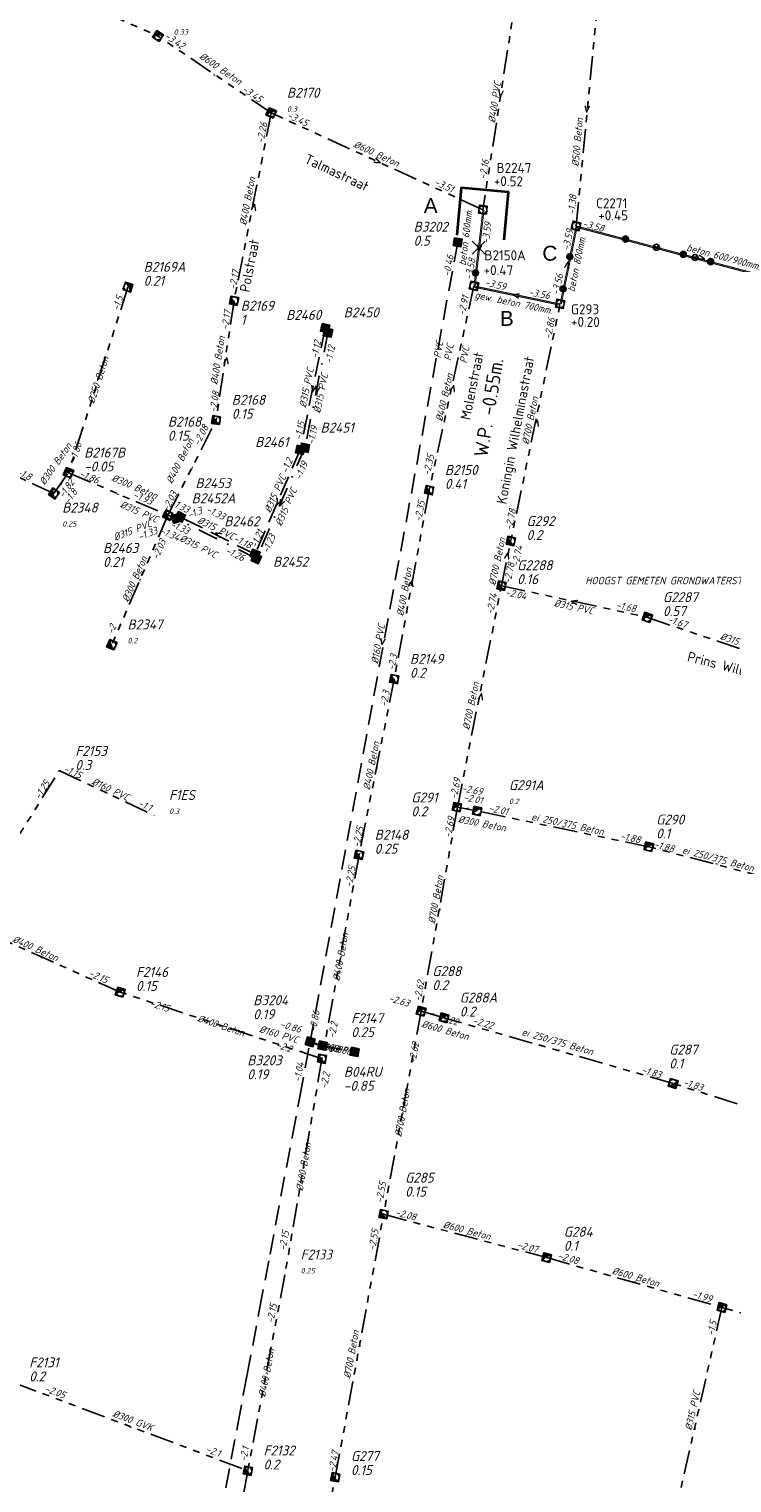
# Model space of a CAD drawing. Header units: metres. Extents: x 153906 to 154973, y 473035 to 474039.
# Tile 5 of 18: x 154179 to 154355, y 473255 to 473621. Entities that reach past the tile are written whole.
import ezdxf
from ezdxf.enums import TextEntityAlignment as Align

# ---------------------------------------------------------------- set-up
doc = ezdxf.new("R2010")
doc.units = ezdxf.units.M
for name, pattern in [('DASHDOT', [25.4, 12.7, -6.35, 0, -6.35]), ('HIDDEN', [4, 2, -2]), ('RI-GWA', [18.45, 6, -1.8, 1.75, -1.8, 1.75, -1.8, 1.75, -1.8]), ('RI-GWA_BETON', [22, 16, -2, 2, -2]), ('RI-GWA_BETON_EI', [34, 20, -2, 2, -2, 2, -2, 2, -2]), ('RI-HWA', [7.4, 5, -2.4]), ('RI-VWA', [11, 5, -3, 0, -3])]:
    doc.linetypes.add(name, pattern=pattern)
doc.layers.get('0').update_dxf_attribs({"linetype": 'CONTINUOUS'})
for name, color, linetype, lineweight in [('B-OI-WH-WATERPEIL-T35', 3, 'CONTINUOUS', 35), ('B-XX-OG-TOPOGRAFIE-T18', 1, 'CONTINUOUS', 18), ('N-OI-RI-GWA_BOB-T18', 14, 'CONTINUOUS', 18), ('N-OI-RI-GWA_HULPSTUK-KOLK-S', 210, 'CONTINUOUS', 25), ('N-OI-RI-GWA_PUTDEKSELHOOGTE-T25', 14, 'CONTINUOUS', 25), ('N-OI-RI-GWA_PUTNUMMER-T25', 14, 'CONTINUOUS', 25), ('N-OI-RI-GWA_RIOOLPUT-S', 14, 'CONTINUOUS', 25), ('N-OI-RI-GWA_TRANSPORTLEIDING_BETON_600-G', 14, 'RI-GWA_BETON', 30), ('N-OI-RI-GWA_TRANSPORTLEIDING_BETON_700-G', 14, 'RI-GWA_BETON', 30), ('N-OI-RI-GWA_TRANSPORTLEIDING_BETON_800-G', 14, 'RI-GWA_BETON', 30), ('N-OI-RI-GWA_TRANSPORTLEIDING_BETON_EI_600X900-G', 14, 'RI-GWA_BETON_EI', 30), ('N-OI-RI-MATERIAAL-T18', 14, 'CONTINUOUS', 18), ('N-OI-RI-T50', 130, 'CONTINUOUS', 25), ('N-OI-RI-TRANSPORTLEIDING-VERIFICATIE-G', 67, 'HIDDEN', 30), ('N-OI-RI-VRIJVERVAL_HULPSTUK-S', 210, 'CONTINUOUS', 25), ('N-OI-RI-VRIJVERVAL_HULPSTUK-S-GESLOTEN', 190, 'CONTINUOUS', 25), ('N-OI-WH-T25', 2, 'CONTINUOUS', 25), ('N-RO-KG-GRENS_WERK-G', 7, 'XX-WERKGRENS', 35), ('R-OI-RI-BOB-T18', 6, 'CONTINUOUS', 18), ('R-OI-RI-GWA_PUTDEKSELHOOGTE-T25', 10, 'CONTINUOUS', 25), ('R-OI-RI-GWA_PUTNUMMER-T25', 10, 'CONTINUOUS', 25), ('R-OI-RI-GWA_RIOOLPUT_INSPECTIEPUT-S', 10, 'CONTINUOUS', 25), ('R-OI-RI-GWA_TRANSPORTLEIDING-G', 10, 'RI-GWA', 25), ('R-OI-RI-HWA_PUTDEKSELHOOGTE-T25', 150, 'CONTINUOUS', 25), ('R-OI-RI-HWA_PUTNUMMER-T25', 150, 'CONTINUOUS', 25), ('R-OI-RI-HWA_RIOOLPUT_INSPECTIEPUT-S', 150, 'CONTINUOUS', 25), ('R-OI-RI-HWA_TRANSPORTLEIDING-G', 150, 'RI-HWA', 25), ('R-OI-RI-STROOMRICHTING-G', 251, 'CONTINUOUS', 25), ('R-OI-RI-VWA_PUTNUMMER-T25', 34, 'CONTINUOUS', 25), ('R-OI-RI-VWA_RIOOLPUT_INSPECTIEPUT-S', 34, 'CONTINUOUS', 25), ('R-OI-RI-VWA_TRANSPORTLEIDING-G', 34, 'RI-VWA', 25)]:
    doc.layers.add(name, color=color, linetype=linetype, lineweight=lineweight)
doc.layers.add('R-OI-RI-DIAMETER_RIOOL-T18', color=6, linetype='CONTINUOUS')
doc.styles.add('ARIAL', font='arial.ttf')
doc.styles.add('NLCS-ISO', font='NLCS-ISO.ttf')
doc.styles.add('NLCS-ISO-M-T18', font='NLCS-ISO.ttf', dxfattribs={"height": 1.8})
doc.styles.add('NLCS-ISO-M500-T18_CURSIEF', font='NLCS-ISO.ttf', dxfattribs={"oblique": 15, "height": 0.9})
doc.styles.add('NLCS-ISO-M500-T25', font='NLCS-ISO.ttf', dxfattribs={"height": 1.25})
doc.styles.add('NLCS-ISO-M750-T18_CURSIEF', font='NLCS-ISO.ttf', dxfattribs={"oblique": 15, "height": 1.35})
doc.styles.add('NLCS-ISO-M750-T25', font='NLCS-ISO.ttf', dxfattribs={"height": 1.875})
doc.styles.add('NLCS-ISO-M750-T25_CURSIEF', font='NLCS-ISO.ttf', dxfattribs={"oblique": 15, "height": 1.875})
doc.styles.add('NLCS-ISO-M750-T35', font='NLCS-ISO.ttf', dxfattribs={"height": 2.625})
doc.linetypes.add('XX-WERKGRENS', pattern='A,0,[137,NLCS.SHX,S=0.1,R=0,X=-1.1,Y=-1.35],-6', length=6)

# ---------------------------------------------------------------- blocks, each defined once
blk = doc.blocks.new('SRI-HULP_INLAAT_BLIND-SO')
blk.add_line((-5.4, 5.4), (5.4, -5.4))
at = {"flags": 128}
blk.add_lwpolyline([(5.4, 5.4), (0, 0), (-5.4, -5.4)], dxfattribs=at)
blk = doc.blocks.new('SRI-HULP_INLAAT_KOLK-SO')
h = blk.add_hatch(color=256)
edge = h.paths.add_edge_path()
edge.add_arc((0, 0), 1, 0, 360)
blk.add_circle((0, 0), 1)
blk = doc.blocks.new('SRI-HULP_INLAAT_125MM-SO')
h = blk.add_hatch(color=256)
h.dxf.hatch_style = 1
h.paths.add_polyline_path([(-0.71, 0.71, 0.198912), (-1, 0, 0.198912), (-0.71, -0.71), (0, 0)])
h = blk.add_hatch(color=256)
h.dxf.hatch_style = 1
h.paths.add_polyline_path([(0.71, -0.71, 0.198912), (1, 0, 0.198912), (0.71, 0.71), (0, 0)])
for p, q in [((-0.71, 0.71), (0.71, -0.71)), ((-0.71, -0.71), (0.71, 0.71))]:
    blk.add_line(p, q)
blk.add_circle((0, 0), 1)
blk = doc.blocks.new('SRI-PUT_INSPECTIE-SO')
at = {"lineweight": -3, "flags": 128}
blk.add_lwpolyline([(-2, -2), (2, -2), (2, 2), (-2, 2)], close=True, dxfattribs=at)
at = {"lineweight": -3, "ltscale": 1.5}
blk.add_circle((0, 0), 2, dxfattribs=at)
at = {"ltscale": 0.1, "style": 'NLCS-ISO'}
blk.add_text('I', height=2.5, dxfattribs=at).set_placement((0, -0.01), align=Align.MIDDLE_CENTER)
blk = doc.blocks.new('wg')
at = {"flags": 128}
blk.add_lwpolyline([(6.86, 6.19), (-5.13, 5.92), (-4.86, -6.08), (7.14, -5.81)], dxfattribs=at)
blk = doc.blocks.new('N-SRI-PUT_GWA-SO')
blk.add_hatch(color=256).paths.add_polyline_path([(1.41, 1.41, 0.664858), (-2, 0.02), (-2, -0.02, 0.196534), (-1.41, -1.41)])
at = {"lineweight": -3, "flags": 128}
blk.add_lwpolyline([(2, -2), (2, 2), (-2, 2), (-2, -2)], close=True, dxfattribs=at)
at = {"lineweight": -3}
blk.add_circle((0, 0), 2, dxfattribs=at)
blk = doc.blocks.new('N-SRI-PUT_HWA-SO')
h = blk.add_hatch(color=256)
h.dxf.hatch_style = 1
h.paths.add_polyline_path([(-2, 0, 1), (2, 0, 1)])
at = {"lineweight": -3, "flags": 128}
blk.add_lwpolyline([(-2, -2), (2, -2), (2, 2), (-2, 2)], close=True, dxfattribs=at)
at = {"lineweight": -3}
blk.add_circle((0, 0), 2, dxfattribs=at)
blk = doc.blocks.new('N-SRI-PUT_VWA-SO')
h = blk.add_hatch(color=256)
edge = h.paths.add_edge_path()
edge.add_arc((0, 0), 2, 0, 360)
at = {"flags": 128}
blk.add_lwpolyline([(-2, 2), (2, 2), (2, -2), (-2, -2)], close=True, dxfattribs=at)
at = {"lineweight": -3, "flags": 128}
blk.add_lwpolyline([(2, -2), (2, 2), (-2, 2), (-2, -2)], close=True, dxfattribs=at)
at = {"lineweight": -3}
blk.add_circle((0, 0), 2, dxfattribs=at)

msp = doc.modelspace()

# ---------------------------------------------------------------- linework, layer by layer
at = {"layer": 'N-OI-RI-GWA_TRANSPORTLEIDING_BETON_600-G', "const_width": 0.25}
msp.add_lwpolyline([(154290.45, 473556.06), (154292.7, 473575.22)], dxfattribs=at)
at = {"layer": 'N-OI-RI-GWA_TRANSPORTLEIDING_BETON_700-G', "const_width": 0.25}
msp.add_lwpolyline([(154290.45, 473556.06), (154312.11, 473551.52)], dxfattribs=at)
at = {"layer": 'N-OI-RI-GWA_TRANSPORTLEIDING_BETON_800-G', "const_width": 0.25}
msp.add_lwpolyline([(154312.11, 473551.52), (154316.14, 473571.13)], dxfattribs=at)
at = {"layer": 'N-OI-RI-GWA_TRANSPORTLEIDING_BETON_EI_600X900-G', "const_width": 0.25}
msp.add_lwpolyline([(154379.26, 473554.42), (154316.14, 473571.13)], dxfattribs=at)
at = {"layer": 'N-OI-RI-TRANSPORTLEIDING-VERIFICATIE-G', "const_width": 0.25}
for points in [[(154290.75, 473556.03), (154292.99, 473575.19)], [(154312.4, 473551.46), (154316.43, 473571.07)], [(154379.19, 473554.13), (154316.06, 473570.84)], [(154290.39, 473555.77), (154312.05, 473551.23)]]:
    msp.add_lwpolyline(points, dxfattribs=at)
at = {"layer": 'R-OI-RI-GWA_TRANSPORTLEIDING-G', "flags": 128}
for points in [[(154301.74, 473633.56), (154292.7, 473575.22)], [(154316.14, 473571.13), (154321.75, 473629.64)], [(154239.45, 473599.56), (154210.97, 473618.91)], [(154239.45, 473599.56), (154230.09, 473552.33)], [(154292.7, 473575.22), (154239.45, 473599.56)], [(154290.45, 473556.06), (154279.19, 473504.7)], [(154230.09, 473552.33), (154225.57, 473522.33)], [(154297.35, 473480.66), (154312.11, 473551.52)], [(154279.19, 473504.7), (154270.4, 473457.19)], [(154286.27, 473424.92), (154297.35, 473480.66)], [(154297.35, 473480.66), (154334.06, 473472.7)], [(154334.06, 473472.7), (154382.5, 473456.29)], [(154270.4, 473457.19), (154261.53, 473412.94)]]:
    msp.add_lwpolyline(points, dxfattribs=at)
at = {"layer": 'R-OI-RI-GWA_TRANSPORTLEIDING-G'}
for points in [[(154176.89, 473633.98, 0), (154210.97, 473618.91, 0)], [(154203.41, 473555.77, 0), (154188.46, 473509.07, 0)], [(154184.78, 473503.86, 0), (154138.47, 473525.07, 0)], [(154213.48, 473498.39, 0), (154225.57, 473522.33, 0)], [(154184.78, 473503.86, 0), (154188.46, 473509.07, 0)], [(154188.46, 473509.07, 0), (154213.48, 473498.39, 0)], [(154213.48, 473498.39, 0), (154199.36, 473465.83, 0)], [(154162.33, 473395.97, 0), (154186.14, 473434.15, 0)], [(154186.14, 473434.15, 0), (154210.04, 473422.9, 0)], [(154286.31, 473425.03, 0), (154277.15, 473373.65, 0)], [(154291.23, 473424, 0), (154286.15, 473425, 0)], [(154334.43, 473415.01, 0), (154291.23, 473424, 0)], [(154261.53, 473412.94, 0), (154252.22, 473361.68, 0)], [(154368.49, 473406.09, 0), (154334.43, 473415.01, 0)], [(154201.49, 473378.43, 0), (154162.33, 473395.97, 0)], [(154252.22, 473361.68, 0), (154201.49, 473378.43, 0)], [(154277.15, 473373.65, 0), (154267.72, 473322.57, 0)], [(154282.92, 473371.99, 0), (154277.15, 473373.65, 0)], [(154340.54, 473355.48, 0), (154282.92, 473371.99, 0)], [(154252.22, 473361.68, 0), (154242.89, 473307.37, 0)], [(154391.83, 473339.23, 0), (154340.54, 473355.48, 0)], [(154255.56, 473256.43, 0), (154267.72, 473322.57, 0)], [(154267.72, 473322.57, 0), (154308.74, 473311.67, 0)], [(154308.74, 473311.67, 0), (154352.82, 473299.14, 0)], [(154242.89, 473307.37, 0), (154233.57, 473258.08, 0)], [(154352.82, 473299.14, 0), (154339, 473238.32, 0)], [(154391.1, 473288.5, 0), (154352.82, 473299.14, 0)], [(154174.63, 473280.23, 0), (154233.57, 473258.08, 0)], [(154233.57, 473258.08, 0), (154226.32, 473217.9, 0)], [(154244.73, 473201.3, 0), (154255.56, 473256.43, 0)]]:
    msp.add_polyline3d(points, dxfattribs=at)
at = {"layer": 'R-OI-RI-HWA_TRANSPORTLEIDING-G', "flags": 128}
for points in [[(154286.35, 473567.02), (154249.24, 473365.95)], [(154253.01, 473545.42), (154246.74, 473514.82)], [(154246.74, 473514.82), (154235.37, 473488.57)], [(154235.37, 473488.57), (154216.55, 473497.98)]]:
    msp.add_lwpolyline(points, dxfattribs=at)
at = {"layer": 'R-OI-RI-HWA_TRANSPORTLEIDING-G'}
for points in [[(154216.55, 473497.98, 0), (154215.51, 473497.57, 0)], [(154194, 473067.74, 0), (154204.36, 473124.82, 0), (154216.07, 473189.45, 0), (154218.45, 473202.53, 0), (154221.08, 473217, 0), (154226.68, 473246.47, 0), (154231.03, 473269.72, 0), (154232.51, 473277.58, 0), (154233.43, 473282.29, 0), (154236.51, 473298.71, 0), (154239.15, 473312.56, 0), (154241.89, 473327.1, 0), (154244.79, 473342.33, 0), (154246.65, 473352.15, 0), (154249.24, 473365.95, 0)], [(154249.24, 473365.95, 0), (154252.35, 473365.01, 0)], [(154252.35, 473365.01, 0), (154260.43, 473363.41, 0)]]:
    msp.add_polyline3d(points, dxfattribs=at)
at = {"layer": 'R-OI-RI-VWA_TRANSPORTLEIDING-G', "flags": 128}
for points in [[(154253.73, 473544.31), (154247.92, 473515.35)], [(154247.92, 473515.35), (154235.69, 473487.52)], [(154235.69, 473487.52), (154215.51, 473497.57)]]:
    msp.add_lwpolyline(points, dxfattribs=at)
at = {"layer": 'R-OI-RI-VWA_TRANSPORTLEIDING-G'}
msp.add_polyline3d([(154213.38, 473498.49, 0), (154215.51, 473497.57, 0)], dxfattribs=at)

# ---------------------------------------------------------------- block references
at = {"layer": 'N-OI-RI-GWA_HULPSTUK-KOLK-S', "linetype": 'DASHDOT', "xscale": 0.75, "yscale": 0.75, "zscale": 0.75}
for p in [(154328.56, 473567.84), (154314.55, 473563.39), (154343.11, 473563.99), (154349.97, 473562.17), (154290.84, 473559.31), (154312.89, 473555.31)]:
    msp.add_blockref('SRI-HULP_INLAAT_KOLK-SO', p, dxfattribs=at)
at = {"layer": 'N-OI-RI-GWA_RIOOLPUT-S', "linetype": 'DASHDOT'}
for p, xscale, yscale, zscale, rotation in [((154292.7, 473575.22), 0.5, 0.5, 0.5, 353.3154907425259), ((154316.14, 473571.13), 0.4999999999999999, 0.4999999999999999, 0.4999999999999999, 344.8626797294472), ((154290.45, 473556.06), 0.5, 0.5, 0.5, 348.1717999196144), ((154312.11, 473551.52), 0.4999999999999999, 0.4999999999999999, 0.4999999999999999, 348.3869774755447)]:
    msp.add_blockref('SRI-PUT_INSPECTIE-SO', p, dxfattribs=dict(at, xscale=xscale, yscale=yscale, zscale=zscale, rotation=rotation))
at = {"layer": 'N-OI-RI-VRIJVERVAL_HULPSTUK-S', "linetype": 'DASHDOT', "xscale": 0.75, "yscale": 0.75, "zscale": 0.75}
for p in [(154336.34, 473565.78), (154346.06, 473563.21)]:
    msp.add_blockref('SRI-HULP_INLAAT_125MM-SO', p, dxfattribs=at)
at = {"layer": 'N-OI-RI-VRIJVERVAL_HULPSTUK-S-GESLOTEN', "linetype": 'DASHDOT', "xscale": 0.3, "yscale": 0.3, "zscale": 0.3}
msp.add_blockref('SRI-HULP_INLAAT_BLIND-SO', (154291.61, 473565.66), dxfattribs=at)
at = {"layer": 'N-RO-KG-GRENS_WERK-G', "linetype": 'DASHDOT', "rotation": 263.3154907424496}
msp.add_blockref('wg', (154292.7, 473575.22), dxfattribs=at)
at = {"layer": 'R-OI-RI-GWA_RIOOLPUT_INSPECTIEPUT-S'}
for p, xscale, yscale, zscale, rotation in [((154210.97, 473618.91), 0.5, 0.5, 0.5, 325.8109422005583), ((154239.45, 473599.56), 0.5, 0.5, 0.5, 335.4373045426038), ((154239.45, 473599.56), 0.5, 0.5, 0.5, 335.4373045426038), ((154203.41, 473555.77), 0.5, 0.5, 0.5, 252.2500759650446), ((154230.09, 473552.33), 0.5, 0.5, 0.5, 78.79438284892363), ((154230.09, 473552.33), 0.5, 0.5, 0.5, 78.79438284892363), ((154225.57, 473522.33), 0.5, 0.5, 0.5, 81.42571594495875), ((154225.57, 473522.33), 0.5, 0.5, 0.5, 81.42571594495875), ((154188.46, 473509.07), 0.5, 0.5, 0.5, 336.8843746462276), ((154184.78, 473503.86), 0.5, 0.5, 0.5, 54.7789510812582), ((154279.19, 473504.7), 0.5, 0.5, 0.5, 77.6342997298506), ((154279.19, 473504.7), 0.5, 0.5, 0.5, 77.6342997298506), ((154213.48, 473498.39), 0.4999999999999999, 0.4999999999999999, 0.4999999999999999, 63.20565228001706), ((154299.74, 473491.9), 0.5, 0.5, 0.5, 78.27688707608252), ((154299.74, 473491.9), 0.5, 0.5, 0.5, 78.27688707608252), ((154297.35, 473480.66), 0.5, 0.5, 0.5, 77.9846804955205), ((154297.35, 473480.66), 0.5, 0.5, 0.5, 77.9846804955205), ((154334.06, 473472.7), 0.4999999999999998, 0.4999999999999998, 0.4999999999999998, 341.285917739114), ((154334.06, 473472.7), 0.4999999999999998, 0.4999999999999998, 0.4999999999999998, 341.285917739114), ((154199.36, 473465.83), 0.5, 0.5, 0.5, 66.56612292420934), ((154270.4, 473457.19), 0.4999999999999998, 0.4999999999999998, 0.4999999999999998, 79.51802391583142), ((154270.4, 473457.19), 0.4999999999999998, 0.4999999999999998, 0.4999999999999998, 79.51802391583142), ((154286.15, 473425), 0.5, 0.5, 0.5, 348.8679637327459), ((154291.23, 473424), 0.4999999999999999, 0.4999999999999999, 0.4999999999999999, 348.2426224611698), ((154334.43, 473415.01), 0.4999999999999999, 0.4999999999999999, 0.4999999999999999, 345.319221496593), ((154261.53, 473412.94), 0.5, 0.5, 0.5, 78.66516930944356), ((154201.49, 473378.43), 0.5, 0.5, 0.5, 341.7278421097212), ((154277.15, 473373.65), 0.5, 0.5, 0.5, 343.9968846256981), ((154282.92, 473371.99), 0.4999999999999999, 0.4999999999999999, 0.4999999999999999, 344.0065446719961), ((154252.22, 473361.68), 0.4999999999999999, 0.4999999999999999, 0.4999999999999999, 79.70597370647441), ((154340.54, 473355.48), 0.5, 0.5, 0.5, 164.0065446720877), ((154267.72, 473322.57), 0.5, 0.5, 0.5, 79.53571863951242), ((154308.74, 473311.67), 0.5, 0.5, 0.5, 344.1318868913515), ((154352.82, 473299.14), 0.5, 0.5, 0.5, 344.466625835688), ((154233.57, 473258.08), 0.5, 0.5, 0.5, 79.29628069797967), ((154255.56, 473256.43), 0.4999999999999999, 0.4999999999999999, 0.4999999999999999, 79.5828995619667)]:
    msp.add_blockref('N-SRI-PUT_GWA-SO', p, dxfattribs=dict(at, xscale=xscale, yscale=yscale, zscale=zscale, rotation=rotation))
at = {"layer": 'R-OI-RI-HWA_RIOOLPUT_INSPECTIEPUT-S'}
for p, xscale, yscale, zscale, rotation in [((154286.35, 473567.02), 0.5, 0.5, 0.5, 259.682651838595), ((154286.35, 473567.02), 0.5, 0.5, 0.5, 259.682651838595), ((154253.01, 473545.42), 0.4999999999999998, 0.4999999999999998, 0.4999999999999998, 258.4188358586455), ((154253.01, 473545.42), 0.4999999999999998, 0.4999999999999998, 0.4999999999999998, 258.4188358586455), ((154246.74, 473514.82), 0.5, 0.5, 0.5, 78.41883585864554), ((154246.74, 473514.82), 0.5, 0.5, 0.5, 78.41883585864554), ((154215.51, 473497.57), 0.5, 0.5, 0.5, 21.09982487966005), ((154216.55, 473497.98), 0.5, 0.5, 0.5, 333.4312946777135), ((154235.37, 473488.57), 0.5, 0.5, 0.5, 66.58606719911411), ((154235.37, 473488.57), 0.5, 0.5, 0.5, 66.58606719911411), ((154249.24, 473365.95), 0.5, 0.5, 0.5, 343.140580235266), ((154252.35, 473365.01), 0.5, 0.5, 0.5, 348.7759722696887), ((154260.43, 473363.41), 0.5, 0.5, 0.5, 168.77597226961)]:
    msp.add_blockref('N-SRI-PUT_HWA-SO', p, dxfattribs=dict(at, xscale=xscale, yscale=yscale, zscale=zscale, rotation=rotation))
at = {"layer": 'R-OI-RI-VWA_RIOOLPUT_INSPECTIEPUT-S', "xscale": 0.5, "yscale": 0.5, "zscale": 0.5}
for p, rotation in [((154253.73, 473544.31), 258.6664827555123), ((154253.73, 473544.31), 258.6664827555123), ((154247.92, 473515.35), 78.66648275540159), ((154247.92, 473515.35), 78.66648275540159), ((154235.69, 473487.52), 66.26734279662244)]:
    msp.add_blockref('N-SRI-PUT_VWA-SO', p, dxfattribs=dict(at, rotation=rotation))

# ---------------------------------------------------------------- texts
at = {"layer": 'B-OI-WH-WATERPEIL-T35', "style": 'NLCS-ISO-M750-T35'}
msp.add_text('W.P. -0.55m.', height=3.5, rotation=80.5621, dxfattribs=at).set_placement((154293.81, 473512.85))
at = {"layer": 'B-XX-OG-TOPOGRAFIE-T18', "style": 'NLCS-ISO-M-T18'}
for s, rotation, p in [('Talmastraat', 334.9, (154255.95, 473584.56)), ('Polstraat', 79.1, (154233.98, 473561.16)), ('Molenstraat', 78.5, (154289.96, 473530.91)), ('Koningin Wilhelminastraat', 79.2, (154300.88, 473519.78)), ('Prins Willem Alexanderstraat', 345.6, (154365.25, 473457.54))]:
    msp.add_text(s, height=2.5, rotation=rotation, dxfattribs=at).set_placement(p, align=Align.MIDDLE_CENTER)
at = {"layer": 'N-OI-RI-GWA_BOB-T18', "linetype": 'Continuous', "style": 'NLCS-ISO-M750-T18_CURSIEF', "oblique": 15}
for s, rotation, p in [('-3.59', 82.9105, (154294.21, 473566.61)), ('-3.58', 345.6162, (154317.63, 473570.96)), ('-3.58', 78.9522, (154289.84, 473557.47)), ('-3.56', 77.0054, (154311.7, 473553.62)), ('-3.59', 346.6119, (154293.02, 473556.18)), ('-3.56', 349.2336, (154304.06, 473553.7))]:
    msp.add_text(s, height=1.8, rotation=rotation, dxfattribs=at).set_placement(p)
msp.add_text('-3.59', height=1.8, rotation=78.387, dxfattribs=at).set_placement((154315.47, 473567.35), align=Align.BOTTOM_CENTER)
at = {"layer": 'N-OI-RI-GWA_PUTDEKSELHOOGTE-T25', "linetype": 'Continuous', "style": 'NLCS-ISO-M750-T25'}
for s, p in [('+0.52', (154295.43, 473581.2)), ('+0.47', (154292.87, 473558.83)), ('+0.20', (154314.85, 473545.82))]:
    msp.add_text(s, height=2.5, rotation=359.1406, dxfattribs=at).set_placement(p)
msp.add_text('+0.45', height=2.5, dxfattribs=at).set_placement((154321.72, 473572.56))
at = {"layer": 'N-OI-RI-GWA_PUTNUMMER-T25', "linetype": 'Continuous', "style": 'NLCS-ISO-M750-T25'}
for s, p in [('B2247', (154296.13, 473584.48)), ('C2271', (154321.17, 473575.59)), ('B2150A', (154293.08, 473562.51)), ('G293', (154314.85, 473548.94))]:
    msp.add_text(s, height=2.5, dxfattribs=at).set_placement(p)
at = {"layer": 'N-OI-RI-MATERIAAL-T18', "linetype": 'Continuous', "style": 'NLCS-ISO-M500-T18_CURSIEF', "oblique": 15}
for s, rotation, p in [('beton 600mm.', 83.1117, (154288.37, 473561.1)), ('beton 800mm.', 78.3719, (154315.72, 473554.43)), ('beton 600/900mm.', 345.1301, (154343.76, 473564.95)), ('gew. beton 700mm.', 348.1655, (154290.53, 473553.03))]:
    msp.add_text(s, height=1.8, rotation=rotation, dxfattribs=at).set_placement(p)
at = {"layer": 'N-OI-RI-T50', "style": 'ARIAL'}
for s, p in [('A', (154277.82, 473574.38)), ('C', (154307.64, 473562.41)), ('B', (154296.96, 473546.02))]:
    msp.add_text(s, height=3.75, dxfattribs=at).set_placement(p)
at = {"layer": 'N-OI-WH-T25', "style": 'NLCS-ISO-M500-T18_CURSIEF', "oblique": 15}
msp.add_text('HOOGST GEMETEN GRONDWATERSTAND ca. -0.47 N.A.P.', height=1.875, dxfattribs=at).set_placement((154349.56, 473480.46), align=Align.BOTTOM_CENTER)
at = {"layer": 'R-OI-RI-BOB-T18', "style": 'NLCS-ISO-M750-T18_CURSIEF', "oblique": 15}
for s, rotation, p in [('-3.42', 325.6225, (154212.48, 473618.52)), ('-3.45', 335.3628, (154243.28, 473598.35)), ('-0.46', 79.6411, (154284.41, 473558.34)), ('-2.17', 79.0682, (154230.52, 473555.01)), ('-1.5', 72.1927, (154201.08, 473549.65)), ('-1.12', 78.4952, (154251.11, 473537.65)), ('-1.12', 78.4952, (154254.66, 473536.39)), ('-2.08', 81.36, (154225.62, 473524.12)), ('-1.2', 66.4631, (154243.49, 473508.79)), ('-1.19', 66.4631, (154246.88, 473507.12)), ('-2.35', 77.3493, (154279.31, 473508.24)), ('-1.86', 337.0817, (154191.01, 473508.22)), ('-1.8', 55.0039, (154188.61, 473501.07)), ('-2.03', 63.0254, (154213.5, 473499.17)), ('-1.3', 21.1994, (154218.79, 473497.51)), ('-2.78', 78.4952, (154299.97, 473494.51)), ('-1.33', 336.5087, (154213.86, 473495.49)), ('-1.18', 333.6439, (154229.78, 473491.96)), ('-1.26', 333.6439, (154227.77, 473488.94)), ('-2.74', 77.9223, (154301.62, 473485.33)), ('-1.68', 347.9679, (154326.03, 473475)), ('-2', 66.4631, (154199.61, 473468.28)), ('-1.67', 341.0924, (154339.01, 473471.52)), ('-2.3', 79.6411, (154270.44, 473459.23)), ('-1.25', 57.8687, (154181.23, 473426.75)), ('-2.69', 78.4952, (154286.09, 473426.82)), ('-1.1', 334.7899, (154205.81, 473425.35)), ('-2.01', 349.1138, (154287.65, 473426.65)), ('-2.25', 78.4952, (154261.67, 473414.71)), ('-1.88', 347.9679, (154327.12, 473416.92)), ('-2.62', 79.6411, (154277.06, 473376)), ('-2.15', 341.6654, (154208.77, 473374.97)), ('-2.22', 343.9572, (154281.2, 473371.45)), ('-2.2', 79.6411, (154255.48, 473366.77)), ('-0.86', 343.3842, (154249.73, 473364.76)), ('-0.86', 348.5408, (154254.17, 473363.63)), ('-1.04', 79.6411, (154246.8, 473355.7)), ('-1.83', 343.9572, (154332.42, 473358.14)), ('-2.55', 79.6411, (154267.45, 473325.29)), ('-2.15', 80.2141, (154243.11, 473313.33)), ('-2.07', 345.1031, (154301.19, 473314.15)), ('-1.99', 343.9572, (154345.2, 473301.78)), ('-2.05', 339.3735, (154182.33, 473278.04)), ('-2.1', 79.0682, (154233.19, 473260.24)), ('-2.47', 79.6411, (154255.5, 473257.6))]:
    msp.add_text(s, height=1.8, rotation=rotation, dxfattribs=at).set_placement(p)
for s, rotation, p in [('-3.45', 325.6225, (154236.43, 473602.09)), ('-2.26', 79.0682, (154238.49, 473596.99)), ('-2.16', 81.36, (154294.24, 473587.67)), ('-3.51', 335.3628, (154284.83, 473579.47)), ('-1.38', 84.7978, (154316.27, 473578.9)), ('-2.91', 77.3493, (154289.18, 473553.33)), ('-2.17', 81.36, (154229.37, 473549.75)), ('-2.86', 78.4952, (154310.87, 473547.84)), ('-1.15', 78.4952, (154247.95, 473521.78)), ('-2.08', 63.0254, (154223.75, 473520.5)), ('-1.19', 78.4952, (154251.16, 473520.61)), ('-1.86', 72.1927, (154191.85, 473516.38)), ('-1.8', 335.3628, (154178.64, 473507.08)), ('-1.82', 55.0039, (154190.07, 473506.63)), ('-1.93', 337.0817, (154209.18, 473500.91)), ('-1.33', 333.6439, (154218.31, 473498.85)), ('-1.33', 333.6439, (154227.31, 473497.1)), ('-2.35', 79.6411, (154278.13, 473501.85)), ('-1.33', 21.1994, (154211, 473493.83)), ('-2.03', 66.4631, (154213.06, 473491.84)), ('-1.34', 336.5087, (154215.94, 473491.85)), ('-1.21', 66.4631, (154237.6, 473494.16)), ('-1.23', 66.4631, (154240.63, 473493.13)), ('-2.78', 77.9223, (154300.73, 473486.26)), ('-2.74', 78.4952, (154296.3, 473478.55)), ('-2.04', 347.9679, (154303.43, 473477.13)), ('-2.3', 78.4952, (154269.31, 473454.08)), ('-1.15', 334.7899, (154191.23, 473432.05)), ('-2.69', 349.1138, (154292.45, 473427.94)), ('-2.01', 347.9679, (154298.83, 473422.93)), ('-2.69', 79.6411, (154285.62, 473422.38)), ('-1.88', 345.1031, (154340.54, 473413.57)), ('-2.25', 79.6411, (154260.69, 473409.93)), ('-2.15', 335.9358, (154197.89, 473380.56)), ('-2.63', 343.9572, (154273.91, 473374.72)), ('-0.86', 79.6411, (154251.67, 473373.64)), ('-2.22', 343.9572, (154295, 473369.12)), ('-0.86', 343.3842, (154246.68, 473368.14)), ('-2.2', 341.6654, (154244.31, 473363.24)), ('-0.86', 348.5408, (154258.22, 473362.83)), ('-2.62', 79.6411, (154276.68, 473365.6)), ('-2.2', 80.2141, (154254.2, 473358.06)), ('-1.83', 342.2383, (154347.71, 473353.52)), ('-2.08', 345.1031, (154275.63, 473320.94)), ('-2.55', 79.6411, (154266.52, 473318.61)), ('-2.08', 343.9572, (154316.51, 473309.93)), ('-2.15', 79.0682, (154240.92, 473299.9)), ('-1.5', 77.3493, (154351.55, 473295.59)), ('-2.1', 339.3735, (154226.29, 473261.52))]:
    msp.add_text(s, height=1.8, rotation=rotation, dxfattribs=at).set_placement(p, align=Align.RIGHT)
at = {"layer": 'R-OI-RI-DIAMETER_RIOOL-T18', "style": 'NLCS-ISO-M750-T18_CURSIEF', "oblique": 15}
for s, rotation, p in [('%%C600 Beton', 325.6225, (154226.77, 473610.71)), ('%%C400 PVC', 81.36, (154295.65, 473602.25)), ('%%C500 Beton', 84.7978, (154316.44, 473592.18)), ('%%C600 Beton', 335.3628, (154265.94, 473589.32)), ('%%C400 Beton', 79.0682, (154233.43, 473577.38)), ('%%C400 Beton', 81.36, (154225.97, 473537.33)), (' PVC', 79.6411, (154281.39, 473539.5)), (' PVC', 79.6411, (154284.01, 473538.82)), (' PVC', 79.6411, (154287.98, 473538.18)), ('%%C250 Beton', 72.1927, (154195.93, 473532.42)), ('%%C315 PVC', 78.4952, (154248.3, 473530.44)), ('%%C315 PVC', 78.4952, (154251.89, 473529.04)), ('%%C400 Beton', 77.3493, (154282.98, 473528)), ('%%C700 Beton', 78.4952, (154304.55, 473522.19)), ('%%C400 Beton', 63.0254, (154216.46, 473512.04)), ('%%C300 Beton', 55.0039, (154185.18, 473511.32)), ('%%C300 Beton', 337.0817, (154205.11, 473505.59)), ('%%C315 PVC', 66.4631, (154240.42, 473503.81)), ('%%C315 PVC', 66.4631, (154243.18, 473500.49)), ('%%C315 PVC', 336.5087, (154206.25, 473499.28)), ('%%C315 PVC', 21.1994, (154204.57, 473494.6)), ('%%C315 PVC', 333.6439, (154225.62, 473495.13)), ('%%C315 PVC', 333.6439, (154221.15, 473490.59)), ('%%C700 Beton', 77.9223, (154296.24, 473486.74)), ('%%C300 Beton', 66.4631, (154205.08, 473482.34)), ('%%C400 Beton', 79.6411, (154272.93, 473479.08)), ('%%C315 PVC', 347.9679, (154315.58, 473475.35)), ('%%C160 PVC', 79.6411, (154266.32, 473466)), ('%%C315 PVC', 341.0924, (154357.28, 473466.45)), ('%%C700 Beton', 78.4952, (154289.65, 473450.44)), ('%%C400 Beton', 78.4952, (154264.61, 473435.37)), ('%%C160 PVC', 334.7899, (154199.07, 473429.45)), ('%%C300 Beton', 349.1138, (154292.49, 473420.87)), ('ei 250/375 Beton', 347.9679, (154314.02, 473420.73)), ('ei 250/375 Beton', 345.1031, (154351.88, 473411.96)), ('%%C700 Beton', 79.6411, (154280.84, 473401.71)), ('%%C400 Beton', 79.6411, (154256.88, 473387.31)), ('%%C400 Beton', 335.9358, (154180.17, 473389.46)), ('%%C400 Beton', 341.6654, (154226.86, 473370.05)), ('%%C600 Beton', 343.9572, (154283.24, 473368.88)), ('%%C160 PVC', 343.3842, (154241.37, 473367.84)), ('ei 250/375 Beton', 343.9572, (154311.48, 473366)), ('%%C160 PVC', 348.5408, (154256.39, 473364.21)), ('%%C700 Beton', 79.6411, (154272.43, 473348.11)), ('%%C400 Beton', 80.2141, (154247.55, 473334.53)), ('%%C600 Beton', 345.1031, (154288.67, 473318.51)), ('%%C600 Beton', 343.9572, (154331.13, 473306.82)), ('%%C700 Beton', 79.6411, (154259.57, 473287.35)), ('%%C400 Beton', 79.0682, (154238.23, 473282.73)), ('%%C315 PVC', 77.3493, (154345.44, 473273.2)), ('%%C300 GVK', 339.3735, (154204.66, 473270.71))]:
    msp.add_text(s, height=1.8, rotation=rotation, dxfattribs=at).set_placement(p, align=Align.MIDDLE_CENTER)
at = {"layer": 'R-OI-RI-GWA_PUTDEKSELHOOGTE-T25', "style": 'NLCS-ISO-M750-T25_CURSIEF', "oblique": 15}
for s, height, p in [('0.33', 1.35, (154214.92, 473619.23)), ('0.3', 1.35, (154243.4, 473599.88)), ('0.21', 2.5, (154207.36, 473556.09)), ('1', 2.5, (154231.79, 473546.3)), ('0.15', 2.5, (154229.52, 473522.65)), ('0.15', 2.5, (154213.45, 473517.15)), ('-0.05', 2.5, (154192.41, 473509.39)), ('0.41', 2.5, (154283.14, 473505.02)), ('0.25', 1.35, (154186.87, 473495.54)), ('0.2', 2.5, (154303.67, 473492.15)), ('0.21', 2.5, (154197.15, 473485.38)), ('0.16', 2.5, (154301.32, 473481.04)), ('0.57', 2.5, (154338, 473473.02)), ('0.2', 1.35, (154203.31, 473466.15)), ('0.2', 2.5, (154274.35, 473457.51)), ('0.3', 2.5, (154190.18, 473434.34)), ('0.2', 1.35, (154299.24, 473425.74)), ('0.3', 1.35, (154213.75, 473423.26)), ('0.2', 2.5, (154274.7, 473422.64)), ('0.1', 2.5, (154336.28, 473417.09)), ('0.25', 2.5, (154265.48, 473413.26)), ('0.15', 2.5, (154205.44, 473378.75)), ('0.2', 2.5, (154279.98, 473378.95)), ('0.19', 2.5, (154234.94, 473371.64)), ('0.2', 2.5, (154286.87, 473372.31)), ('0.25', 2.5, (154259.59, 473367.13)), ('0.1', 2.5, (154339.57, 473359.24)), ('0.19', 2.5, (154233.44, 473356.53)), ('-0.85', 2.5, (154257.73, 473353.64)), ('0.15', 2.5, (154273.13, 473327.02)), ('0.1', 2.5, (154313.04, 473313.4)), ('0.25', 1.35, (154246.84, 473307.69)), ('0.2', 2.5, (154178.58, 473280.55)), ('0.2', 2.5, (154237.52, 473258.4)), ('0.15', 2.5, (154259.51, 473257))]:
    msp.add_text(s, height=height, dxfattribs=at).set_placement(p)
at = {"layer": 'R-OI-RI-GWA_PUTNUMMER-T25', "style": 'NLCS-ISO-M750-T25_CURSIEF', "oblique": 15}
for s, p in [('B2170', (154243.4, 473603.39)), ('B2169A', (154207.36, 473559.61)), ('B2169', (154231.79, 473549.82)), ('B2168', (154229.52, 473526.16)), ('B2168', (154213.45, 473520.66)), ('B2167B', (154192.41, 473512.9)), ('B2150', (154283.14, 473508.53)), ('B2453', (154220.39, 473505.2)), ('B2348', (154186.87, 473499.06)), ('G292', (154303.67, 473495.66)), ('B2463', (154197.15, 473488.89)), ('G2288', (154301.32, 473484.56)), ('G2287', (154338, 473476.53)), ('B2347', (154203.31, 473469.66)), ('B2149', (154274.35, 473461.02)), ('F2153', (154190.18, 473437.85)), ('G291A', (154299.24, 473429.25)), ('F1ES', (154213.75, 473426.77)), ('G291', (154274.7, 473426.15)), ('G290', (154336.28, 473420.6)), ('B2148', (154265.48, 473416.77)), ('F2146', (154205.44, 473382.26)), ('G288', (154279.98, 473382.47)), ('B3204', (154234.94, 473375.16)), ('G288A', (154286.87, 473375.83)), ('F2147', (154259.59, 473370.65)), ('G287', (154339.57, 473362.75)), ('B3203', (154233.44, 473360.05)), ('B04RU', (154257.73, 473357.16)), ('G285', (154273.13, 473330.53)), ('G284', (154313.04, 473316.92)), ('F2133', (154246.84, 473311.2)), ('F2131', (154178.58, 473284.06)), ('F2132', (154237.52, 473261.92)), ('G277', (154259.51, 473260.51))]:
    msp.add_text(s, height=2.5, dxfattribs=at).set_placement(p)
at = {"layer": 'R-OI-RI-HWA_PUTDEKSELHOOGTE-T25', "style": 'NLCS-ISO-M750-T25_CURSIEF', "oblique": 15}
msp.add_text('0.5', height=2.5, dxfattribs=at).set_placement((154275.26, 473566.18))
at = {"layer": 'R-OI-RI-HWA_PUTNUMMER-T25', "style": 'NLCS-ISO-M750-T25_CURSIEF', "oblique": 15}
for s, p in [('B3202', (154275.26, 473569.69)), ('B2460', (154243.21, 473547.52)), ('B2460', (154243.21, 473547.52)), ('B2461', (154235.43, 473515.56)), ('B2461', (154235.43, 473515.56)), ('B2452A', (154219.45, 473501.41)), ('B2452A', (154219.45, 473501.41)), ('B2462', (154227.66, 473495.61)), ('B2462', (154227.66, 473495.61))]:
    msp.add_text(s, height=2.5, dxfattribs=at).set_placement(p)
at = {"layer": 'R-OI-RI-STROOMRICHTING-G'}
for height, rotation, style, p in [(1.25, 325.6225, 'NLCS-ISO-M500-T25', (154225.21, 473609.23)), (3.5, 261.2688, 'NLCS-ISO-M750-T25', (154297.52, 473604.31)), (3.5, 264.7065, 'NLCS-ISO-M750-T25', (154319.23, 473600.49)), (3.5, 335.3628, 'NLCS-ISO-M750-T25', (154266.37, 473587.65)), (3.5, 79.0682, 'NLCS-ISO-M750-T25', (154234.77, 473575.94)), (3.5, 263.5606, 'NLCS-ISO-M750-T25', (154292.11, 473565.46)), (3.5, 78.4952, 'NLCS-ISO-M750-T25', (154313.6, 473561.44)), (3.5, 345.1031, 'NLCS-ISO-M750-T25', (154347.79, 473563.43)), (3.5, 167.8766, 'NLCS-ISO-M750-T25', (154300.91, 473553.33)), (3.5, 81.36, 'NLCS-ISO-M750-T25', (154227.83, 473537.33)), (1.25, 252.1014, 'NLCS-ISO-M500-T25', (154195.93, 473532.42)), (3.5, 258.404, 'NLCS-ISO-M750-T25', (154250.36, 473530.11)), (3.5, 258.404, 'NLCS-ISO-M750-T25', (154251.32, 473529.8)), (3.5, 77.3493, 'NLCS-ISO-M750-T25', (154284.82, 473530.38)), (3.5, 78.4952, 'NLCS-ISO-M750-T25', (154305.92, 473521.67)), (1.25, 63.0254, 'NLCS-ISO-M500-T25', (154219.47, 473510.41)), (1.25, 55.0039, 'NLCS-ISO-M500-T25', (154186.62, 473506.47)), (1.25, 337.0817, 'NLCS-ISO-M500-T25', (154200.92, 473503.78)), (3.5, 246.3719, 'NLCS-ISO-M750-T25', (154241.53, 473501.52)), (3.5, 246.3719, 'NLCS-ISO-M750-T25', (154242.29, 473501.25)), (1.25, 156.4175, 'NLCS-ISO-M500-T25', (154214.44, 473498.03)), (1.25, 201.1082, 'NLCS-ISO-M500-T25', (154216.03, 473497.77)), (3.5, 153.5527, 'NLCS-ISO-M750-T25', (154225.96, 473493.27)), (1.25, 153.5527, 'NLCS-ISO-M500-T25', (154225.6, 473492.54)), (3.5, 77.9223, 'NLCS-ISO-M750-T25', (154298.47, 473488.3)), (1.25, 67.0361, 'NLCS-ISO-M500-T25', (154206.37, 473482.16)), (3.5, 79.6411, 'NLCS-ISO-M750-T25', (154274.34, 473481.27)), (3.5, 167.8766, 'NLCS-ISO-M750-T25', (154315.59, 473476.24)), (3.5, 259.5499, 'NLCS-ISO-M750-T25', (154267.79, 473466.49)), (3.5, 78.4952, 'NLCS-ISO-M750-T25', (154291.84, 473452.88)), (1.25, 78.4952, 'NLCS-ISO-M500-T25', (154265.96, 473435.07)), (1.25, 154.6986, 'NLCS-ISO-M500-T25', (154198.02, 473428.47)), (1.25, 168.4496, 'NLCS-ISO-M500-T25', (154288.76, 473424.52)), (1.25, 168.4496, 'NLCS-ISO-M500-T25', (154312.82, 473419.51)), (1.25, 165.5848, 'NLCS-ISO-M500-T25', (154351.46, 473410.55)), (1.25, 79.6411, 'NLCS-ISO-M500-T25', (154281.73, 473399.34)), (1.25, 335.9358, 'NLCS-ISO-M500-T25', (154181.91, 473387.2)), (1.25, 79.6411, 'NLCS-ISO-M500-T25', (154256.88, 473387.31)), (1.25, 163.8659, 'NLCS-ISO-M500-T25', (154280.04, 473372.82)), (1.25, 341.6654, 'NLCS-ISO-M500-T25', (154226.86, 473370.05)), (1.25, 343.3842, 'NLCS-ISO-M500-T25', (154250.79, 473365.48)), (1.25, 348.5408, 'NLCS-ISO-M500-T25', (154256.39, 473364.21)), (1.25, 163.8659, 'NLCS-ISO-M500-T25', (154311.74, 473363.73)), (1.25, 79.6411, 'NLCS-ISO-M500-T25', (154272.43, 473348.11)), (1.25, 80.2141, 'NLCS-ISO-M500-T25', (154247.55, 473334.53)), (1.25, 165.0118, 'NLCS-ISO-M500-T25', (154288.23, 473317.12)), (1.25, 163.8659, 'NLCS-ISO-M500-T25', (154330.78, 473305.41)), (1.25, 79.6411, 'NLCS-ISO-M500-T25', (154261.64, 473289.62)), (1.25, 79.0682, 'NLCS-ISO-M500-T25', (154238.23, 473282.73)), (1.25, 339.3735, 'NLCS-ISO-M500-T25', (154204.1, 473269.16)), (1.25, 77.3493, 'NLCS-ISO-M500-T25', (154345.91, 473268.73))]:
    msp.add_text('>', height=height, rotation=rotation, dxfattribs=dict(at, style=style)).set_placement(p, align=Align.MIDDLE_CENTER)
at = {"layer": 'R-OI-RI-VWA_PUTNUMMER-T25', "style": 'NLCS-ISO-M750-T25_CURSIEF', "oblique": 15}
for s, p in [('B2450', (154257.68, 473548.14)), ('B2450', (154257.68, 473548.14)), ('B2451', (154251.87, 473519.18)), ('B2451', (154251.87, 473519.18)), ('B2452', (154239.91, 473485.43)), ('B2452', (154239.91, 473485.43))]:
    msp.add_text(s, height=2.5, dxfattribs=at).set_placement(p)

doc.saveas('drawing.dxf')
